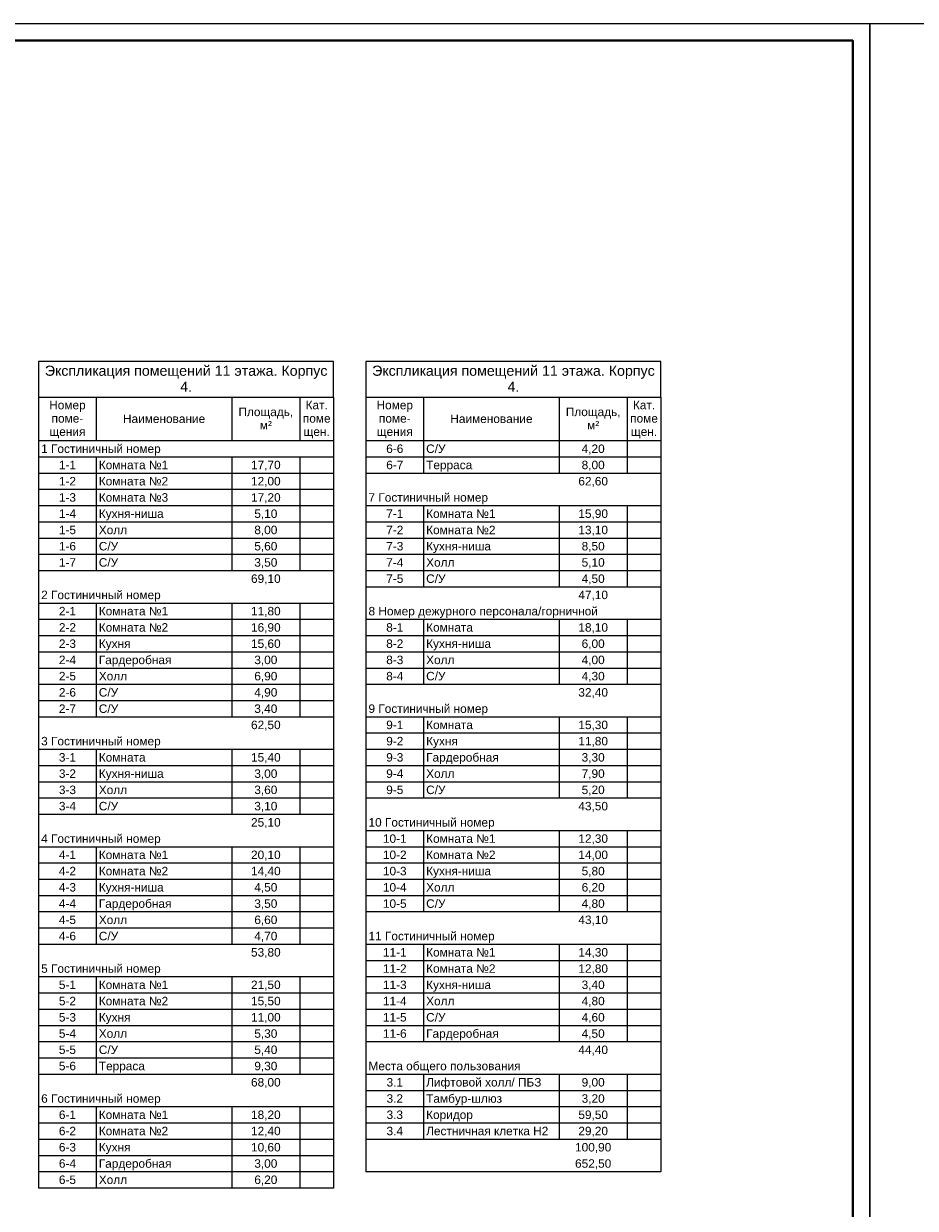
# Model space of a CAD drawing. Header units: millimetres. Extents: x -816133 to 919604, y 87941 to 147341.
# Tile 167 of 201: x 84019 to 110310, y 112398 to 147341. Entities that reach past the tile are written whole.
import ezdxf

# ---------------------------------------------------------------- set-up
doc = ezdxf.new("R2010")
doc.units = ezdxf.units.MM
doc.layers.add('A-010-M_LINE-T', color=7, linetype='Continuous', lineweight=18)
doc.layers.add('Z-000-P_SCHED', color=7, linetype='Continuous', lineweight=20)
doc.layers.add('формат', color=250, linetype='Continuous')
doc.styles.add('Arial', font='arial.ttf', dxfattribs={"width": 0.9, "height": 700})
doc.styles.add('Arial_4', font='arial.ttf', dxfattribs={"height": 3})
doc.styles.add('Arial_5', font='arial.ttf', dxfattribs={"height": 2.5})

# ---------------------------------------------------------------- blocks, each defined once
blk = doc.blocks.new('*U1162')
at = {"color": 0, "lineweight": 0}
blk.add_lwpolyline([(-841, 0), (0, 0), (0, 594), (-841, 594)], close=True, dxfattribs=at)
at = {"lineweight": 40}
blk.add_lwpolyline([(-821, 5), (-5, 5), (-5, 589), (-821, 589)], close=True, dxfattribs=at)
at = {"style": 'Arial', "width": 0.9, "flags": 8}
blk.add_attdef('FORMAT', (-36.87, 1.26), '', height=2.8, dxfattribs=at)

msp = doc.modelspace()

# ---------------------------------------------------------------- linework, layer by layer
at = {"layer": 'A-010-M_LINE-T'}
for p, q in [((84459, 137381), (84459, 136322)), ((93159, 137381), (84459, 137381)), ((93159, 136322), (93159, 137381)), ((94111, 137381), (94111, 136322)), ((102811, 137381), (94111, 137381)), ((102811, 136322), (102811, 137381)), ((84459, 136322), (84459, 112992)), ((84459, 136322), (93159, 136322)), ((86159, 136322), (86159, 135035)), ((90159, 136322), (90159, 135035)), ((92159, 136322), (92159, 135035)), ((93159, 136322), (93159, 112992)), ((94111, 136322), (94111, 113472)), ((94111, 136322), (102811, 136322)), ((95811, 136322), (95811, 135035)), ((99811, 136322), (99811, 135035)), ((101811, 136322), (101811, 135035)), ((102811, 136322), (102811, 113472)), ((86159, 135035), (84459, 135035)), ((90159, 135035), (86159, 135035)), ((92159, 135035), (90159, 135035)), ((93159, 135035), (92159, 135035)), ((95811, 135035), (94111, 135035)), ((99811, 135035), (95811, 135035)), ((95811, 135035), (95811, 134556)), ((101811, 135035), (99811, 135035)), ((99811, 135035), (99811, 134556)), ((102811, 135035), (101811, 135035)), ((101811, 135035), (101811, 134556)), ((86159, 134556), (84459, 134556)), ((90159, 134556), (86159, 134556)), ((86159, 134556), (86159, 134076)), ((92159, 134556), (90159, 134556)), ((90159, 134556), (90159, 134076)), ((93159, 134556), (92159, 134556)), ((92159, 134556), (92159, 134076)), ((95811, 134556), (94111, 134556)), ((99811, 134556), (95811, 134556)), ((95811, 134556), (95811, 134076)), ((101811, 134556), (99811, 134556)), ((99811, 134556), (99811, 134076)), ((102811, 134556), (101811, 134556)), ((101811, 134556), (101811, 134076)), ((86159, 134076), (84459, 134076)), ((90159, 134076), (86159, 134076)), ((86159, 134076), (86159, 133597)), ((92159, 134076), (90159, 134076)), ((90159, 134076), (90159, 133597)), ((93159, 134076), (92159, 134076)), ((92159, 134076), (92159, 133597)), ((95811, 134076), (94111, 134076)), ((99811, 134076), (95811, 134076)), ((101811, 134076), (99811, 134076)), ((102811, 134076), (101811, 134076)), ((86159, 133597), (84459, 133597)), ((90159, 133597), (86159, 133597)), ((86159, 133597), (86159, 133118)), ((92159, 133597), (90159, 133597)), ((90159, 133597), (90159, 133118)), ((93159, 133597), (92159, 133597)), ((92159, 133597), (92159, 133118)), ((86159, 133118), (84459, 133118)), ((90159, 133118), (86159, 133118)), ((86159, 133118), (86159, 132639)), ((92159, 133118), (90159, 133118)), ((90159, 133118), (90159, 132639)), ((93159, 133118), (92159, 133118)), ((92159, 133118), (92159, 132639)), ((95811, 133118), (94111, 133118)), ((99811, 133118), (95811, 133118)), ((95811, 133118), (95811, 132639)), ((101811, 133118), (99811, 133118)), ((99811, 133118), (99811, 132639)), ((102811, 133118), (101811, 133118)), ((101811, 133118), (101811, 132639)), ((86159, 132639), (84459, 132639)), ((90159, 132639), (86159, 132639)), ((86159, 132639), (86159, 132160)), ((92159, 132639), (90159, 132639)), ((90159, 132639), (90159, 132160)), ((93159, 132639), (92159, 132639)), ((92159, 132639), (92159, 132160)), ((95811, 132639), (94111, 132639)), ((99811, 132639), (95811, 132639)), ((95811, 132639), (95811, 132160)), ((101811, 132639), (99811, 132639)), ((99811, 132639), (99811, 132160)), ((102811, 132639), (101811, 132639)), ((101811, 132639), (101811, 132160)), ((86159, 132160), (84459, 132160)), ((90159, 132160), (86159, 132160)), ((86159, 132160), (86159, 131680)), ((92159, 132160), (90159, 132160)), ((90159, 132160), (90159, 131680)), ((93159, 132160), (92159, 132160)), ((92159, 132160), (92159, 131680)), ((95811, 132160), (94111, 132160)), ((99811, 132160), (95811, 132160)), ((95811, 132160), (95811, 131680)), ((101811, 132160), (99811, 132160)), ((99811, 132160), (99811, 131680)), ((102811, 132160), (101811, 132160)), ((101811, 132160), (101811, 131680)), ((86159, 131680), (84459, 131680)), ((90159, 131680), (86159, 131680)), ((86159, 131680), (86159, 131201)), ((92159, 131680), (90159, 131680)), ((90159, 131680), (90159, 131201)), ((93159, 131680), (92159, 131680)), ((92159, 131680), (92159, 131201)), ((95811, 131680), (94111, 131680)), ((99811, 131680), (95811, 131680)), ((95811, 131680), (95811, 131201)), ((101811, 131680), (99811, 131680)), ((99811, 131680), (99811, 131201)), ((102811, 131680), (101811, 131680)), ((101811, 131680), (101811, 131201)), ((86159, 131201), (84459, 131201)), ((90159, 131201), (86159, 131201)), ((92159, 131201), (90159, 131201)), ((93159, 131201), (92159, 131201)), ((95811, 131201), (94111, 131201)), ((99811, 131201), (95811, 131201)), ((95811, 131201), (95811, 130722)), ((101811, 131201), (99811, 131201)), ((99811, 131201), (99811, 130722)), ((102811, 131201), (101811, 131201)), ((101811, 131201), (101811, 130722)), ((95811, 130722), (94111, 130722)), ((99811, 130722), (95811, 130722)), ((101811, 130722), (99811, 130722)), ((102811, 130722), (101811, 130722)), ((86159, 130243), (84459, 130243)), ((90159, 130243), (86159, 130243)), ((86159, 130243), (86159, 129764)), ((92159, 130243), (90159, 130243)), ((90159, 130243), (90159, 129764)), ((93159, 130243), (92159, 130243)), ((92159, 130243), (92159, 129764)), ((86159, 129764), (84459, 129764)), ((90159, 129764), (86159, 129764)), ((86159, 129764), (86159, 129285)), ((92159, 129764), (90159, 129764)), ((90159, 129764), (90159, 129285)), ((93159, 129764), (92159, 129764)), ((92159, 129764), (92159, 129285)), ((95811, 129764), (94111, 129764)), ((99811, 129764), (95811, 129764)), ((95811, 129764), (95811, 129285)), ((101811, 129764), (99811, 129764)), ((99811, 129764), (99811, 129285)), ((102811, 129764), (101811, 129764)), ((101811, 129764), (101811, 129285)), ((86159, 129285), (84459, 129285)), ((90159, 129285), (86159, 129285)), ((86159, 129285), (86159, 128805)), ((92159, 129285), (90159, 129285)), ((90159, 129285), (90159, 128805)), ((93159, 129285), (92159, 129285)), ((92159, 129285), (92159, 128805)), ((95811, 129285), (94111, 129285)), ((99811, 129285), (95811, 129285)), ((95811, 129285), (95811, 128805)), ((101811, 129285), (99811, 129285)), ((99811, 129285), (99811, 128805)), ((102811, 129285), (101811, 129285)), ((101811, 129285), (101811, 128805)), ((86159, 128805), (84459, 128805)), ((90159, 128805), (86159, 128805)), ((86159, 128805), (86159, 128326)), ((92159, 128805), (90159, 128805)), ((90159, 128805), (90159, 128326)), ((93159, 128805), (92159, 128805)), ((92159, 128805), (92159, 128326)), ((95811, 128805), (94111, 128805)), ((99811, 128805), (95811, 128805)), ((95811, 128805), (95811, 128326)), ((101811, 128805), (99811, 128805)), ((99811, 128805), (99811, 128326)), ((102811, 128805), (101811, 128805)), ((101811, 128805), (101811, 128326)), ((86159, 128326), (84459, 128326)), ((90159, 128326), (86159, 128326)), ((86159, 128326), (86159, 127847)), ((92159, 128326), (90159, 128326)), ((90159, 128326), (90159, 127847)), ((93159, 128326), (92159, 128326)), ((92159, 128326), (92159, 127847)), ((95811, 128326), (94111, 128326)), ((99811, 128326), (95811, 128326)), ((95811, 128326), (95811, 127847)), ((101811, 128326), (99811, 128326)), ((99811, 128326), (99811, 127847)), ((102811, 128326), (101811, 128326)), ((101811, 128326), (101811, 127847)), ((86159, 127847), (84459, 127847)), ((90159, 127847), (86159, 127847)), ((86159, 127847), (86159, 127368)), ((92159, 127847), (90159, 127847)), ((90159, 127847), (90159, 127368)), ((93159, 127847), (92159, 127847)), ((92159, 127847), (92159, 127368)), ((95811, 127847), (94111, 127847)), ((99811, 127847), (95811, 127847)), ((101811, 127847), (99811, 127847)), ((102811, 127847), (101811, 127847)), ((86159, 127368), (84459, 127368)), ((90159, 127368), (86159, 127368)), ((86159, 127368), (86159, 126889)), ((92159, 127368), (90159, 127368)), ((90159, 127368), (90159, 126889)), ((93159, 127368), (92159, 127368)), ((92159, 127368), (92159, 126889)), ((86159, 126889), (84459, 126889)), ((90159, 126889), (86159, 126889)), ((92159, 126889), (90159, 126889)), ((93159, 126889), (92159, 126889)), ((95811, 126889), (94111, 126889)), ((99811, 126889), (95811, 126889)), ((95811, 126889), (95811, 126409)), ((101811, 126889), (99811, 126889)), ((99811, 126889), (99811, 126409)), ((102811, 126889), (101811, 126889)), ((101811, 126889), (101811, 126409)), ((95811, 126409), (94111, 126409)), ((99811, 126409), (95811, 126409)), ((95811, 126409), (95811, 125930)), ((101811, 126409), (99811, 126409)), ((99811, 126409), (99811, 125930)), ((102811, 126409), (101811, 126409)), ((101811, 126409), (101811, 125930)), ((86159, 125930), (84459, 125930)), ((90159, 125930), (86159, 125930)), ((86159, 125930), (86159, 125451)), ((92159, 125930), (90159, 125930)), ((90159, 125930), (90159, 125451)), ((93159, 125930), (92159, 125930)), ((92159, 125930), (92159, 125451)), ((95811, 125930), (94111, 125930)), ((99811, 125930), (95811, 125930)), ((95811, 125930), (95811, 125451)), ((101811, 125930), (99811, 125930)), ((99811, 125930), (99811, 125451)), ((102811, 125930), (101811, 125930)), ((101811, 125930), (101811, 125451)), ((86159, 125451), (84459, 125451)), ((90159, 125451), (86159, 125451)), ((86159, 125451), (86159, 124972)), ((92159, 125451), (90159, 125451)), ((90159, 125451), (90159, 124972)), ((93159, 125451), (92159, 125451)), ((92159, 125451), (92159, 124972)), ((95811, 125451), (94111, 125451)), ((99811, 125451), (95811, 125451)), ((95811, 125451), (95811, 124972)), ((101811, 125451), (99811, 125451)), ((99811, 125451), (99811, 124972)), ((102811, 125451), (101811, 125451)), ((101811, 125451), (101811, 124972)), ((86159, 124972), (84459, 124972)), ((90159, 124972), (86159, 124972)), ((86159, 124972), (86159, 124493)), ((92159, 124972), (90159, 124972)), ((90159, 124972), (90159, 124493)), ((93159, 124972), (92159, 124972)), ((92159, 124972), (92159, 124493)), ((95811, 124972), (94111, 124972)), ((99811, 124972), (95811, 124972)), ((95811, 124972), (95811, 124493)), ((101811, 124972), (99811, 124972)), ((99811, 124972), (99811, 124493)), ((102811, 124972), (101811, 124972)), ((101811, 124972), (101811, 124493)), ((86159, 124493), (84459, 124493)), ((90159, 124493), (86159, 124493)), ((86159, 124493), (86159, 124014)), ((92159, 124493), (90159, 124493)), ((90159, 124493), (90159, 124014)), ((93159, 124493), (92159, 124493)), ((92159, 124493), (92159, 124014)), ((95811, 124493), (94111, 124493)), ((99811, 124493), (95811, 124493)), ((101811, 124493), (99811, 124493)), ((102811, 124493), (101811, 124493)), ((86159, 124014), (84459, 124014)), ((90159, 124014), (86159, 124014)), ((92159, 124014), (90159, 124014)), ((93159, 124014), (92159, 124014)), ((95811, 123534), (94111, 123534)), ((99811, 123534), (95811, 123534)), ((95811, 123534), (95811, 123055)), ((101811, 123534), (99811, 123534)), ((99811, 123534), (99811, 123055)), ((102811, 123534), (101811, 123534)), ((101811, 123534), (101811, 123055)), ((86159, 123055), (84459, 123055)), ((90159, 123055), (86159, 123055)), ((86159, 123055), (86159, 122576)), ((92159, 123055), (90159, 123055)), ((90159, 123055), (90159, 122576)), ((93159, 123055), (92159, 123055)), ((92159, 123055), (92159, 122576)), ((95811, 123055), (94111, 123055)), ((99811, 123055), (95811, 123055)), ((95811, 123055), (95811, 122576)), ((101811, 123055), (99811, 123055)), ((99811, 123055), (99811, 122576)), ((102811, 123055), (101811, 123055)), ((101811, 123055), (101811, 122576)), ((86159, 122576), (84459, 122576)), ((90159, 122576), (86159, 122576)), ((86159, 122576), (86159, 122097)), ((92159, 122576), (90159, 122576)), ((90159, 122576), (90159, 122097)), ((93159, 122576), (92159, 122576)), ((92159, 122576), (92159, 122097)), ((95811, 122576), (94111, 122576)), ((99811, 122576), (95811, 122576)), ((95811, 122576), (95811, 122097)), ((101811, 122576), (99811, 122576)), ((99811, 122576), (99811, 122097)), ((102811, 122576), (101811, 122576)), ((101811, 122576), (101811, 122097)), ((86159, 122097), (84459, 122097)), ((90159, 122097), (86159, 122097)), ((86159, 122097), (86159, 121618)), ((92159, 122097), (90159, 122097)), ((90159, 122097), (90159, 121618)), ((93159, 122097), (92159, 122097)), ((92159, 122097), (92159, 121618)), ((95811, 122097), (94111, 122097)), ((99811, 122097), (95811, 122097)), ((95811, 122097), (95811, 121618)), ((101811, 122097), (99811, 122097)), ((99811, 122097), (99811, 121618)), ((102811, 122097), (101811, 122097)), ((101811, 122097), (101811, 121618)), ((86159, 121618), (84459, 121618)), ((90159, 121618), (86159, 121618)), ((86159, 121618), (86159, 121139)), ((92159, 121618), (90159, 121618)), ((90159, 121618), (90159, 121139)), ((93159, 121618), (92159, 121618)), ((92159, 121618), (92159, 121139)), ((95811, 121618), (94111, 121618)), ((99811, 121618), (95811, 121618)), ((95811, 121618), (95811, 121139)), ((101811, 121618), (99811, 121618)), ((99811, 121618), (99811, 121139)), ((102811, 121618), (101811, 121618)), ((101811, 121618), (101811, 121139)), ((86159, 121139), (84459, 121139)), ((90159, 121139), (86159, 121139)), ((86159, 121139), (86159, 120659)), ((92159, 121139), (90159, 121139)), ((90159, 121139), (90159, 120659)), ((93159, 121139), (92159, 121139)), ((92159, 121139), (92159, 120659)), ((95811, 121139), (94111, 121139)), ((99811, 121139), (95811, 121139)), ((101811, 121139), (99811, 121139)), ((102811, 121139), (101811, 121139)), ((86159, 120659), (84459, 120659)), ((90159, 120659), (86159, 120659)), ((86159, 120659), (86159, 120180)), ((92159, 120659), (90159, 120659)), ((90159, 120659), (90159, 120180)), ((93159, 120659), (92159, 120659)), ((92159, 120659), (92159, 120180)), ((86159, 120180), (84459, 120180)), ((90159, 120180), (86159, 120180)), ((92159, 120180), (90159, 120180)), ((93159, 120180), (92159, 120180)), ((95811, 120180), (94111, 120180)), ((99811, 120180), (95811, 120180)), ((95811, 120180), (95811, 119701)), ((101811, 120180), (99811, 120180)), ((99811, 120180), (99811, 119701)), ((102811, 120180), (101811, 120180)), ((101811, 120180), (101811, 119701)), ((95811, 119701), (94111, 119701)), ((99811, 119701), (95811, 119701)), ((95811, 119701), (95811, 119222)), ((101811, 119701), (99811, 119701)), ((99811, 119701), (99811, 119222)), ((102811, 119701), (101811, 119701)), ((101811, 119701), (101811, 119222)), ((86159, 119222), (84459, 119222)), ((90159, 119222), (86159, 119222)), ((86159, 119222), (86159, 118743)), ((92159, 119222), (90159, 119222)), ((90159, 119222), (90159, 118743)), ((93159, 119222), (92159, 119222)), ((92159, 119222), (92159, 118743)), ((95811, 119222), (94111, 119222)), ((99811, 119222), (95811, 119222)), ((95811, 119222), (95811, 118743)), ((101811, 119222), (99811, 119222)), ((99811, 119222), (99811, 118743)), ((102811, 119222), (101811, 119222)), ((101811, 119222), (101811, 118743)), ((86159, 118743), (84459, 118743)), ((90159, 118743), (86159, 118743)), ((86159, 118743), (86159, 118263)), ((92159, 118743), (90159, 118743)), ((90159, 118743), (90159, 118263)), ((93159, 118743), (92159, 118743)), ((92159, 118743), (92159, 118263)), ((95811, 118743), (94111, 118743)), ((99811, 118743), (95811, 118743)), ((95811, 118743), (95811, 118263)), ((101811, 118743), (99811, 118743)), ((99811, 118743), (99811, 118263)), ((102811, 118743), (101811, 118743)), ((101811, 118743), (101811, 118263)), ((86159, 118263), (84459, 118263)), ((90159, 118263), (86159, 118263)), ((86159, 118263), (86159, 117784)), ((92159, 118263), (90159, 118263)), ((90159, 118263), (90159, 117784)), ((93159, 118263), (92159, 118263)), ((92159, 118263), (92159, 117784)), ((95811, 118263), (94111, 118263)), ((99811, 118263), (95811, 118263)), ((95811, 118263), (95811, 117784)), ((101811, 118263), (99811, 118263)), ((99811, 118263), (99811, 117784)), ((102811, 118263), (101811, 118263)), ((101811, 118263), (101811, 117784)), ((86159, 117784), (84459, 117784)), ((90159, 117784), (86159, 117784)), ((86159, 117784), (86159, 117305)), ((92159, 117784), (90159, 117784)), ((90159, 117784), (90159, 117305)), ((93159, 117784), (92159, 117784)), ((92159, 117784), (92159, 117305)), ((95811, 117784), (94111, 117784)), ((99811, 117784), (95811, 117784)), ((95811, 117784), (95811, 117305)), ((101811, 117784), (99811, 117784)), ((99811, 117784), (99811, 117305)), ((102811, 117784), (101811, 117784)), ((101811, 117784), (101811, 117305)), ((86159, 117305), (84459, 117305)), ((90159, 117305), (86159, 117305)), ((86159, 117305), (86159, 116826)), ((92159, 117305), (90159, 117305)), ((90159, 117305), (90159, 116826)), ((93159, 117305), (92159, 117305)), ((92159, 117305), (92159, 116826)), ((95811, 117305), (94111, 117305)), ((99811, 117305), (95811, 117305)), ((101811, 117305), (99811, 117305)), ((102811, 117305), (101811, 117305)), ((86159, 116826), (84459, 116826)), ((90159, 116826), (86159, 116826)), ((86159, 116826), (86159, 116347)), ((92159, 116826), (90159, 116826)), ((90159, 116826), (90159, 116347)), ((93159, 116826), (92159, 116826)), ((92159, 116826), (92159, 116347)), ((86159, 116347), (84459, 116347)), ((90159, 116347), (86159, 116347)), ((92159, 116347), (90159, 116347)), ((93159, 116347), (92159, 116347)), ((95811, 116347), (94111, 116347)), ((99811, 116347), (95811, 116347)), ((95811, 116347), (95811, 115868)), ((101811, 116347), (99811, 116347)), ((99811, 116347), (99811, 115868)), ((102811, 116347), (101811, 116347)), ((101811, 116347), (101811, 115868)), ((95811, 115868), (94111, 115868)), ((99811, 115868), (95811, 115868)), ((95811, 115868), (95811, 115388)), ((101811, 115868), (99811, 115868)), ((99811, 115868), (99811, 115388)), ((102811, 115868), (101811, 115868)), ((101811, 115868), (101811, 115388)), ((86159, 115388), (84459, 115388)), ((90159, 115388), (86159, 115388)), ((86159, 115388), (86159, 114909)), ((92159, 115388), (90159, 115388)), ((90159, 115388), (90159, 114909)), ((93159, 115388), (92159, 115388)), ((92159, 115388), (92159, 114909)), ((95811, 115388), (94111, 115388)), ((99811, 115388), (95811, 115388)), ((95811, 115388), (95811, 114909)), ((101811, 115388), (99811, 115388)), ((99811, 115388), (99811, 114909)), ((102811, 115388), (101811, 115388)), ((101811, 115388), (101811, 114909)), ((86159, 114909), (84459, 114909)), ((90159, 114909), (86159, 114909)), ((86159, 114909), (86159, 114430)), ((92159, 114909), (90159, 114909)), ((90159, 114909), (90159, 114430)), ((93159, 114909), (92159, 114909)), ((92159, 114909), (92159, 114430)), ((95811, 114909), (94111, 114909)), ((99811, 114909), (95811, 114909)), ((95811, 114909), (95811, 114430)), ((101811, 114909), (99811, 114909)), ((99811, 114909), (99811, 114430)), ((102811, 114909), (101811, 114909)), ((101811, 114909), (101811, 114430)), ((86159, 114430), (84459, 114430)), ((90159, 114430), (86159, 114430)), ((86159, 114430), (86159, 113951)), ((92159, 114430), (90159, 114430)), ((90159, 114430), (90159, 113951)), ((93159, 114430), (92159, 114430)), ((92159, 114430), (92159, 113951)), ((95811, 114430), (94111, 114430)), ((99811, 114430), (95811, 114430)), ((101811, 114430), (99811, 114430)), ((102811, 114430), (101811, 114430)), ((86159, 113951), (84459, 113951)), ((90159, 113951), (86159, 113951)), ((86159, 113951), (86159, 113472)), ((92159, 113951), (90159, 113951)), ((90159, 113951), (90159, 113472)), ((93159, 113951), (92159, 113951)), ((92159, 113951), (92159, 113472)), ((86159, 113472), (84459, 113472)), ((90159, 113472), (86159, 113472)), ((86159, 113472), (86159, 112992)), ((92159, 113472), (90159, 113472)), ((90159, 113472), (90159, 112992)), ((93159, 113472), (92159, 113472)), ((92159, 113472), (92159, 112992)), ((102811, 113472), (94111, 113472)), ((93159, 112992), (84459, 112992))]:
    msp.add_line(p, q, dxfattribs=at)

# ---------------------------------------------------------------- block references
at = {"layer": 'формат', "xscale": 100, "yscale": 100, "zscale": 100}
for p in [(108967, 87941), (193067, 87941)]:
    msp.add_blockref('*U1162', p, dxfattribs=at)

# ---------------------------------------------------------------- texts
at = {"layer": 'Z-000-P_SCHED', "line_spacing_factor": 0.941778}
for s, insert, char_height, width, attachment_point, style in [('Экспликация помещений 11 этажа. Корпус\\P4.', (88809, 137255), 300, 9945.56, 2, 'Arial_4'), ('Экспликация помещений 11 этажа. Корпус\\P4.', (98461, 137255), 300, 9945.56, 2, 'Arial_4'), ('Номер\\Pпоме-\\Pщения', (85309, 136217), 250, 1285.52, 2, 'Arial_5'), ('Площадь,\\Pм\\fArial|b0|i0|c238|p34|;²', (91159, 136015), 250, 1925.21, 2, 'Arial_5'), ('Кат.\\Pпоме\\Pщен.', (92659, 136217), 250, 979.44, 2, 'Arial_5'), ('Номер\\Pпоме-\\Pщения', (94961, 136217), 250, 1285.52, 2, 'Arial_5'), ('Площадь,\\Pм\\fArial|b0|i0|c238|p34|;²', (100811, 136015), 250, 1925.21, 2, 'Arial_5'), ('Кат.\\Pпоме\\Pщен.', (102311, 136217), 250, 979.44, 2, 'Arial_5'), ('Наименование', (88159, 135813), 250, 2895.47, 2, 'Arial_5'), ('Наименование', (97811, 135813), 250, 2895.47, 2, 'Arial_5'), ('1 Гостиничный номер', (84534, 134929), 250, 4211.6, 1, 'Arial_5'), ('6-6', (94961, 134929), 250, 602.97, 2, 'Arial_5'), ('С/У', (95886, 134929), 250, 679.49, 1, 'Arial_5'), ('4,20', (100811, 134929), 250, 814.16, 2, 'Arial_5'), ('1-1', (85309, 134450), 250, 602.97, 2, 'Arial_5'), ('Комната №1', (86234, 134450), 250, 2442.48, 1, 'Arial_5'), ('17,70', (91159, 134450), 250, 1046.78, 2, 'Arial_5'), ('6-7', (94961, 134450), 250, 602.97, 2, 'Arial_5'), ('Терраса', (95886, 134450), 250, 1625.26, 1, 'Arial_5'), ('8,00', (100811, 134450), 250, 814.16, 2, 'Arial_5'), ('1-2', (85309, 133971), 250, 602.97, 2, 'Arial_5'), ('Комната №2', (86234, 133971), 250, 2442.48, 1, 'Arial_5'), ('12,00', (91159, 133971), 250, 1046.78, 2, 'Arial_5'), ('62,60', (100811, 133971), 250, 1046.78, 2, 'Arial_5'), ('1-3', (85309, 133492), 250, 602.97, 2, 'Arial_5'), ('Комната №3', (86234, 133492), 250, 2442.48, 1, 'Arial_5'), ('17,20', (91159, 133492), 250, 1046.78, 2, 'Arial_5'), ('7 Гостиничный номер', (94186, 133492), 250, 4211.6, 1, 'Arial_5'), ('1-4', (85309, 133013), 250, 602.97, 2, 'Arial_5'), ('Кухня-ниша', (86234, 133013), 250, 2271.08, 1, 'Arial_5'), ('5,10', (91159, 133013), 250, 814.16, 2, 'Arial_5'), ('7-1', (94961, 133013), 250, 602.97, 2, 'Arial_5'), ('Комната №1', (95886, 133013), 250, 2442.48, 1, 'Arial_5'), ('15,90', (100811, 133013), 250, 1046.78, 2, 'Arial_5'), ('1-5', (85309, 132533), 250, 602.97, 2, 'Arial_5'), ('Холл', (86234, 132533), 250, 994.74, 1, 'Arial_5'), ('8,00', (91159, 132533), 250, 814.16, 2, 'Arial_5'), ('7-2', (94961, 132533), 250, 602.97, 2, 'Arial_5'), ('Комната №2', (95886, 132533), 250, 2442.48, 1, 'Arial_5'), ('13,10', (100811, 132533), 250, 1046.78, 2, 'Arial_5'), ('1-6', (85309, 132054), 250, 602.97, 2, 'Arial_5'), ('С/У', (86234, 132054), 250, 679.49, 1, 'Arial_5'), ('5,60', (91159, 132054), 250, 814.16, 2, 'Arial_5'), ('7-3', (94961, 132054), 250, 602.97, 2, 'Arial_5'), ('Кухня-ниша', (95886, 132054), 250, 2271.08, 1, 'Arial_5'), ('8,50', (100811, 132054), 250, 814.16, 2, 'Arial_5'), ('1-7', (85309, 131575), 250, 602.97, 2, 'Arial_5'), ('С/У', (86234, 131575), 250, 679.49, 1, 'Arial_5'), ('3,50', (91159, 131575), 250, 814.16, 2, 'Arial_5'), ('7-4', (94961, 131575), 250, 602.97, 2, 'Arial_5'), ('Холл', (95886, 131575), 250, 994.74, 1, 'Arial_5'), ('5,10', (100811, 131575), 250, 814.16, 2, 'Arial_5'), ('69,10', (91159, 131096), 250, 1046.78, 2, 'Arial_5'), ('7-5', (94961, 131096), 250, 602.97, 2, 'Arial_5'), ('С/У', (95886, 131096), 250, 679.49, 1, 'Arial_5'), ('4,50', (100811, 131096), 250, 814.16, 2, 'Arial_5'), ('2 Гостиничный номер', (84534, 130617), 250, 4211.6, 1, 'Arial_5'), ('47,10', (100811, 130617), 250, 1046.78, 2, 'Arial_5'), ('2-1', (85309, 130138), 250, 602.97, 2, 'Arial_5'), ('Комната №1', (86234, 130138), 250, 2442.48, 1, 'Arial_5'), ('11,80', (91159, 130138), 250, 1046.78, 2, 'Arial_5'), ('8 Номер дежурного персонала/горничной', (94186, 130138), 250, 8077.33, 1, 'Arial_5'), ('2-2', (85309, 129658), 250, 602.97, 2, 'Arial_5'), ('Комната №2', (86234, 129658), 250, 2442.48, 1, 'Arial_5'), ('16,90', (91159, 129658), 250, 1046.78, 2, 'Arial_5'), ('8-1', (94961, 129658), 250, 602.97, 2, 'Arial_5'), ('Комната', (95886, 129658), 250, 1646.69, 1, 'Arial_5'), ('18,10', (100811, 129658), 250, 1046.78, 2, 'Arial_5'), ('2-3', (85309, 129179), 250, 602.97, 2, 'Arial_5'), ('Кухня', (86234, 129179), 250, 1104.93, 1, 'Arial_5'), ('15,60', (91159, 129179), 250, 1046.78, 2, 'Arial_5'), ('8-2', (94961, 129179), 250, 602.97, 2, 'Arial_5'), ('Кухня-ниша', (95886, 129179), 250, 2271.08, 1, 'Arial_5'), ('6,00', (100811, 129179), 250, 814.16, 2, 'Arial_5'), ('2-4', (85309, 128700), 250, 602.97, 2, 'Arial_5'), ('Гардеробная', (86234, 128700), 250, 2558.79, 1, 'Arial_5'), ('3,00', (91159, 128700), 250, 814.16, 2, 'Arial_5'), ('8-3', (94961, 128700), 250, 602.97, 2, 'Arial_5'), ('Холл', (95886, 128700), 250, 994.74, 1, 'Arial_5'), ('4,00', (100811, 128700), 250, 814.16, 2, 'Arial_5'), ('С/У', (95886, 128221), 250, 679.49, 1, 'Arial_5'), ('2-5', (85309, 128221), 250, 602.97, 2, 'Arial_5'), ('Холл', (86234, 128221), 250, 994.74, 1, 'Arial_5'), ('6,90', (91159, 128221), 250, 814.16, 2, 'Arial_5'), ('8-4', (94961, 128221), 250, 602.97, 2, 'Arial_5'), ('4,30', (100811, 128221), 250, 814.16, 2, 'Arial_5'), ('2-6', (85309, 127742), 250, 602.97, 2, 'Arial_5'), ('С/У', (86234, 127742), 250, 679.49, 1, 'Arial_5'), ('4,90', (91159, 127742), 250, 814.16, 2, 'Arial_5'), ('32,40', (100811, 127742), 250, 1046.78, 2, 'Arial_5'), ('2-7', (85309, 127262), 250, 602.97, 2, 'Arial_5'), ('С/У', (86234, 127262), 250, 679.49, 1, 'Arial_5'), ('3,40', (91159, 127262), 250, 814.16, 2, 'Arial_5'), ('9 Гостиничный номер', (94186, 127262), 250, 4211.6, 1, 'Arial_5'), ('62,50', (91159, 126783), 250, 1046.78, 2, 'Arial_5'), ('9-1', (94961, 126783), 250, 602.97, 2, 'Arial_5'), ('Комната', (95886, 126783), 250, 1646.69, 1, 'Arial_5'), ('15,30', (100811, 126783), 250, 1046.78, 2, 'Arial_5'), ('3 Гостиничный номер', (84534, 126304), 250, 4211.6, 1, 'Arial_5'), ('9-2', (94961, 126304), 250, 602.97, 2, 'Arial_5'), ('Кухня', (95886, 126304), 250, 1104.93, 1, 'Arial_5'), ('11,80', (100811, 126304), 250, 1046.78, 2, 'Arial_5'), ('3-1', (85309, 125825), 250, 602.97, 2, 'Arial_5'), ('Комната', (86234, 125825), 250, 1646.69, 1, 'Arial_5'), ('15,40', (91159, 125825), 250, 1046.78, 2, 'Arial_5'), ('9-3', (94961, 125825), 250, 602.97, 2, 'Arial_5'), ('Гардеробная', (95886, 125825), 250, 2558.79, 1, 'Arial_5'), ('3,30', (100811, 125825), 250, 814.16, 2, 'Arial_5'), ('3-2', (85309, 125346), 250, 602.97, 2, 'Arial_5'), ('Кухня-ниша', (86234, 125346), 250, 2271.08, 1, 'Arial_5'), ('3,00', (91159, 125346), 250, 814.16, 2, 'Arial_5'), ('9-4', (94961, 125346), 250, 602.97, 2, 'Arial_5'), ('Холл', (95886, 125346), 250, 994.74, 1, 'Arial_5'), ('7,90', (100811, 125346), 250, 814.16, 2, 'Arial_5'), ('3-3', (85309, 124867), 250, 602.97, 2, 'Arial_5'), ('Холл', (86234, 124867), 250, 994.74, 1, 'Arial_5'), ('3,60', (91159, 124867), 250, 814.16, 2, 'Arial_5'), ('9-5', (94961, 124867), 250, 602.97, 2, 'Arial_5'), ('С/У', (95886, 124867), 250, 679.49, 1, 'Arial_5'), ('5,20', (100811, 124867), 250, 814.16, 2, 'Arial_5'), ('С/У', (86234, 124387), 250, 679.49, 1, 'Arial_5'), ('3-4', (85309, 124387), 250, 602.97, 2, 'Arial_5'), ('3,10', (91159, 124387), 250, 814.16, 2, 'Arial_5'), ('43,50', (100811, 124387), 250, 1046.78, 2, 'Arial_5'), ('25,10', (91159, 123908), 250, 1046.78, 2, 'Arial_5'), ('10 Гостиничный номер', (94186, 123908), 250, 4444.21, 1, 'Arial_5'), ('4 Гостиничный номер', (84534, 123429), 250, 4211.6, 1, 'Arial_5'), ('10-1', (94961, 123429), 250, 835.59, 2, 'Arial_5'), ('Комната №1', (95886, 123429), 250, 2442.48, 1, 'Arial_5'), ('12,30', (100811, 123429), 250, 1046.78, 2, 'Arial_5'), ('4-1', (85309, 122950), 250, 602.97, 2, 'Arial_5'), ('Комната №1', (86234, 122950), 250, 2442.48, 1, 'Arial_5'), ('20,10', (91159, 122950), 250, 1046.78, 2, 'Arial_5'), ('10-2', (94961, 122950), 250, 835.59, 2, 'Arial_5'), ('Комната №2', (95886, 122950), 250, 2442.48, 1, 'Arial_5'), ('14,00', (100811, 122950), 250, 1046.78, 2, 'Arial_5'), ('4-2', (85309, 122471), 250, 602.97, 2, 'Arial_5'), ('Комната №2', (86234, 122471), 250, 2442.48, 1, 'Arial_5'), ('14,40', (91159, 122471), 250, 1046.78, 2, 'Arial_5'), ('10-3', (94961, 122471), 250, 835.59, 2, 'Arial_5'), ('Кухня-ниша', (95886, 122471), 250, 2271.08, 1, 'Arial_5'), ('5,80', (100811, 122471), 250, 814.16, 2, 'Arial_5'), ('4-3', (85309, 121992), 250, 602.97, 2, 'Arial_5'), ('Кухня-ниша', (86234, 121992), 250, 2271.08, 1, 'Arial_5'), ('4,50', (91159, 121992), 250, 814.16, 2, 'Arial_5'), ('10-4', (94961, 121992), 250, 835.59, 2, 'Arial_5'), ('Холл', (95886, 121992), 250, 994.74, 1, 'Arial_5'), ('6,20', (100811, 121992), 250, 814.16, 2, 'Arial_5'), ('4-4', (85309, 121512), 250, 602.97, 2, 'Arial_5'), ('Гардеробная', (86234, 121512), 250, 2558.79, 1, 'Arial_5'), ('3,50', (91159, 121512), 250, 814.16, 2, 'Arial_5'), ('10-5', (94961, 121512), 250, 835.59, 2, 'Arial_5'), ('С/У', (95886, 121512), 250, 679.49, 1, 'Arial_5'), ('4,80', (100811, 121512), 250, 814.16, 2, 'Arial_5'), ('4-5', (85309, 121033), 250, 602.97, 2, 'Arial_5'), ('Холл', (86234, 121033), 250, 994.74, 1, 'Arial_5'), ('6,60', (91159, 121033), 250, 814.16, 2, 'Arial_5'), ('43,10', (100811, 121033), 250, 1046.78, 2, 'Arial_5'), ('4-6', (85309, 120554), 250, 602.97, 2, 'Arial_5'), ('С/У', (86234, 120554), 250, 679.49, 1, 'Arial_5'), ('4,70', (91159, 120554), 250, 814.16, 2, 'Arial_5'), ('11 Гостиничный номер', (94186, 120554), 250, 4444.21, 1, 'Arial_5'), ('53,80', (91159, 120075), 250, 1046.78, 2, 'Arial_5'), ('11-1', (94961, 120075), 250, 835.59, 2, 'Arial_5'), ('Комната №1', (95886, 120075), 250, 2442.48, 1, 'Arial_5'), ('14,30', (100811, 120075), 250, 1046.78, 2, 'Arial_5'), ('5 Гостиничный номер', (84534, 119596), 250, 4211.6, 1, 'Arial_5'), ('11-2', (94961, 119596), 250, 835.59, 2, 'Arial_5'), ('Комната №2', (95886, 119596), 250, 2442.48, 1, 'Arial_5'), ('12,80', (100811, 119596), 250, 1046.78, 2, 'Arial_5'), ('5-1', (85309, 119116), 250, 602.97, 2, 'Arial_5'), ('Комната №1', (86234, 119116), 250, 2442.48, 1, 'Arial_5'), ('21,50', (91159, 119116), 250, 1046.78, 2, 'Arial_5'), ('11-3', (94961, 119116), 250, 835.59, 2, 'Arial_5'), ('Кухня-ниша', (95886, 119116), 250, 2271.08, 1, 'Arial_5'), ('3,40', (100811, 119116), 250, 814.16, 2, 'Arial_5'), ('5-2', (85309, 118637), 250, 602.97, 2, 'Arial_5'), ('Комната №2', (86234, 118637), 250, 2442.48, 1, 'Arial_5'), ('15,50', (91159, 118637), 250, 1046.78, 2, 'Arial_5'), ('11-4', (94961, 118637), 250, 835.59, 2, 'Arial_5'), ('Холл', (95886, 118637), 250, 994.74, 1, 'Arial_5'), ('4,80', (100811, 118637), 250, 814.16, 2, 'Arial_5'), ('5-3', (85309, 118158), 250, 602.97, 2, 'Arial_5'), ('Кухня', (86234, 118158), 250, 1104.93, 1, 'Arial_5'), ('11,00', (91159, 118158), 250, 1046.78, 2, 'Arial_5'), ('11-5', (94961, 118158), 250, 835.59, 2, 'Arial_5'), ('С/У', (95886, 118158), 250, 679.49, 1, 'Arial_5'), ('4,60', (100811, 118158), 250, 814.16, 2, 'Arial_5'), ('5-4', (85309, 117679), 250, 602.97, 2, 'Arial_5'), ('Холл', (86234, 117679), 250, 994.74, 1, 'Arial_5'), ('5,30', (91159, 117679), 250, 814.16, 2, 'Arial_5'), ('11-6', (94961, 117679), 250, 835.59, 2, 'Arial_5'), ('Гардеробная', (95886, 117679), 250, 2558.79, 1, 'Arial_5'), ('4,50', (100811, 117679), 250, 814.16, 2, 'Arial_5'), ('5-5', (85309, 117200), 250, 602.97, 2, 'Arial_5'), ('С/У', (86234, 117200), 250, 679.49, 1, 'Arial_5'), ('5,40', (91159, 117200), 250, 814.16, 2, 'Arial_5'), ('44,40', (100811, 117200), 250, 1046.78, 2, 'Arial_5'), ('5-6', (85309, 116721), 250, 602.97, 2, 'Arial_5'), ('Терраса', (86234, 116721), 250, 1625.26, 1, 'Arial_5'), ('9,30', (91159, 116721), 250, 814.16, 2, 'Arial_5'), ('Места общего пользования', (94186, 116721), 250, 5356.32, 1, 'Arial_5'), ('68,00', (91159, 116241), 250, 1046.78, 2, 'Arial_5'), ('3.1', (94961, 116241), 250, 581.54, 2, 'Arial_5'), ('Лифтовой холл/ ПБЗ', (95886, 116241), 250, 4052.44, 1, 'Arial_5'), ('9,00', (100811, 116241), 250, 814.16, 2, 'Arial_5'), ('6 Гостиничный номер', (84534, 115762), 250, 4211.6, 1, 'Arial_5'), ('3.2', (94961, 115762), 250, 581.54, 2, 'Arial_5'), ('Тамбур-шлюз', (95886, 115762), 250, 2659.79, 1, 'Arial_5'), ('3,20', (100811, 115762), 250, 814.16, 2, 'Arial_5'), ('6-1', (85309, 115283), 250, 602.97, 2, 'Arial_5'), ('Комната №1', (86234, 115283), 250, 2442.48, 1, 'Arial_5'), ('18,20', (91159, 115283), 250, 1046.78, 2, 'Arial_5'), ('3.3', (94961, 115283), 250, 581.54, 2, 'Arial_5'), ('Коридор', (95886, 115283), 250, 1646.69, 1, 'Arial_5'), ('59,50', (100811, 115283), 250, 1046.78, 2, 'Arial_5'), ('6-2', (85309, 114804), 250, 602.97, 2, 'Arial_5'), ('Комната №2', (86234, 114804), 250, 2442.48, 1, 'Arial_5'), ('12,40', (91159, 114804), 250, 1046.78, 2, 'Arial_5'), ('3.4', (94961, 114804), 250, 581.54, 2, 'Arial_5'), ('Лестничная клетка Н2', (95886, 114804), 250, 4300.36, 1, 'Arial_5'), ('29,20', (100811, 114804), 250, 1046.78, 2, 'Arial_5'), ('6-3', (85309, 114325), 250, 602.97, 2, 'Arial_5'), ('Кухня', (86234, 114325), 250, 1104.93, 1, 'Arial_5'), ('10,60', (91159, 114325), 250, 1046.78, 2, 'Arial_5'), ('100,90', (100811, 114325), 250, 1279.39, 2, 'Arial_5'), ('6-4', (85309, 113845), 250, 602.97, 2, 'Arial_5'), ('Гардеробная', (86234, 113845), 250, 2558.79, 1, 'Arial_5'), ('3,00', (91159, 113845), 250, 814.16, 2, 'Arial_5'), ('652,50', (100811, 113845), 250, 1279.39, 2, 'Arial_5'), ('6-5', (85309, 113366), 250, 602.97, 2, 'Arial_5'), ('Холл', (86234, 113366), 250, 994.74, 1, 'Arial_5'), ('6,20', (91159, 113366), 250, 814.16, 2, 'Arial_5')]:
    msp.add_mtext(s, dxfattribs=dict(at, insert=insert, char_height=char_height, width=width, attachment_point=attachment_point, style=style))

doc.saveas('drawing.dxf')
